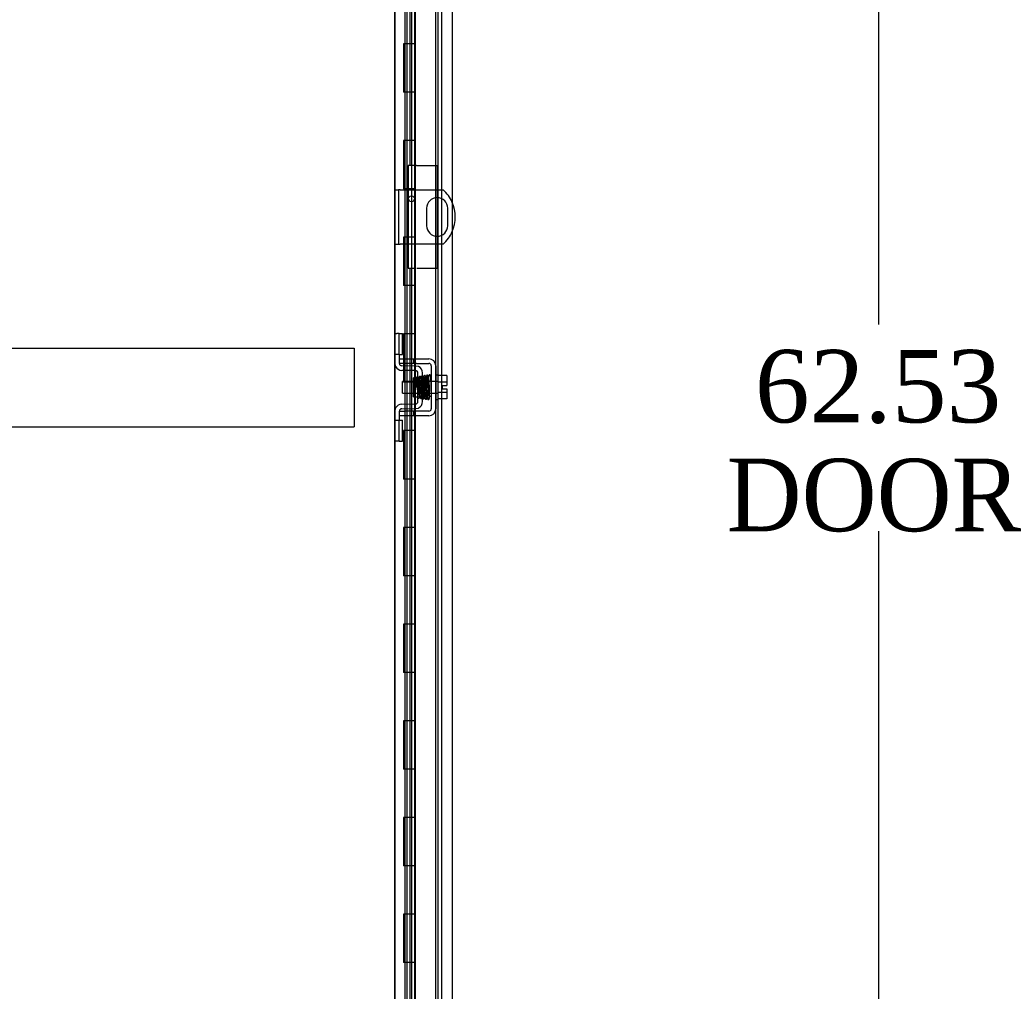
# Model space of a CAD drawing. Header units: inches. Extents: x 1 to 299, y -2 to 199.
# Tile 12 of 30: x 22 to 42, y 88 to 108. Entities that reach past the tile are written whole.
import ezdxf
from ezdxf.enums import TextEntityAlignment as Align
from ezdxf.lldxf.tags import DXFTag

# ---------------------------------------------------------------- set-up
doc = ezdxf.new("R2010")
doc.units = ezdxf.units.IN
doc.header["$MEASUREMENT"] = 0
for name, color, linetype in [('COM40153-2', 7, 'Continuous'), ('COM51496-1', 7, 'Continuous'), ('COM51497', 7, 'Continuous'), ('COM51498', 7, 'Continuous'), ('COM53957-3', 7, 'Continuous'), ('COM53964-2', 7, 'Continuous'), ('COM55523', 7, 'Continuous'), ('COM70220', 7, 'Continuous'), ('COM71172-2', 7, 'Continuous'), ('Default', 7, 'Continuous'), ('SCC19011', 7, 'Continuous'), ('SPR20280', 7, 'Continuous'), ('WAF25367', 7, 'Continuous')]:
    doc.layers.add(name, color=color, linetype=linetype)
doc.styles.add('SEACAD_Times_New_Roman', font='times.ttf')
tags = doc.linetypes.add('HIDDEN2', pattern=[0.1875, 0.125, -0.0625]).pattern_tags.tags
tags[6:7] = [DXFTag(74, 4), DXFTag(75, 0), DXFTag(340, '0'), DXFTag(46, 0.0), DXFTag(50, 0.0), DXFTag(44, 0.0), DXFTag(45, 0.0)]
tags[4:5] = [DXFTag(74, 4), DXFTag(75, 0), DXFTag(340, '0'), DXFTag(46, 0.0), DXFTag(50, 0.0), DXFTag(44, 0.0), DXFTag(45, 0.0)]
doc.dimstyles.new('HAMMOND_(STH_-_300x200)', dxfattribs={"dimtxt": 1.5, "dimasz": 1.875, "dimexe": 0.75, "dimexo": 0.75, "dimgap": 0.375, "dimtad": 0, "dimtih": 1, "dimtoh": 1, "dimzin": 0, "dimdsep": 46, "dimtxsty": 'SEACAD_Times_New_Roman', "dimblk1": '_SE_FILLED', "dimblk2": '_SE_FILLED', "dimsah": 1, "dimcen": 0.75, "dimadec": 0, "dimazin": 0, "dimtfac": 0.8, "dimtofl": 0, "dimtmove": 1, "dimatfit": 3, "dimfxl": 0, "dimtolj": 1, "dimtzin": 0, "dimarcsym": 0})

# ---------------------------------------------------------------- blocks, each defined once
blk = doc.blocks.new('SE4')
at = {"layer": 'COM40153-2', "color": 7, "linetype": 'HIDDEN2'}
for p, q in [((29.927, 104.982), (29.752, 104.982)), ((29.752, 104.982), (29.752, 102.857)), ((29.927, 104.982), (30.352, 104.982)), ((30.352, 104.982), (30.352, 102.857)), ((29.752, 102.857), (29.789, 102.857)), ((29.928, 102.857), (30.352, 102.857))]:
    blk.add_line(p, q, dxfattribs=at)
at = {"layer": 'COM51496-1', "color": 7, "linetype": 'HIDDEN2'}
for p, q in [((29.477, 104.482), (29.549, 104.482)), ((29.549, 104.482), (29.549, 103.357)), ((29.585, 104.482), (29.549, 104.482)), ((29.585, 104.482), (30.473, 104.482)), ((30.133, 104.1), (30.133, 103.738)), ((30.571, 103.738), (30.571, 104.1)), ((29.477, 103.357), (29.549, 103.357)), ((29.549, 103.357), (29.585, 103.357)), ((30.473, 103.357), (29.585, 103.357))]:
    blk.add_line(p, q, dxfattribs=at)
blk.add_circle((29.821, 104.294), 0.0625, dxfattribs=at)
for centre, radius, start, end in [((29.977, 103.919), 0.75, 23.6538, 48.5904), ((30.352, 104.1), 0.219, 0, 180), ((30.352, 103.738), 0.219, 180, 0), ((29.977, 103.919), 0.75, 311.4096, 336.3462)]:
    blk.add_arc(centre, radius, start, end, dxfattribs=at)
at = {"layer": 'COM51496-1', "color": 7, "linetype": 'Continuous'}
blk.add_arc((29.977, 103.919), 0.75, 336.3462, 23.6538, dxfattribs=at)
at = {"layer": 'COM51497', "color": 7, "linetype": 'HIDDEN2'}
for p, q in [((29.572, 100.984), (29.697, 100.984)), ((29.697, 100.984), (29.864, 100.984)), ((29.864, 100.984), (29.924, 100.984)), ((29.864, 100.984), (29.864, 100.889)), ((29.924, 100.984), (30.18, 100.984)), ((29.572, 100.889), (29.572, 100.927)), ((29.697, 100.889), (29.572, 100.889)), ((29.864, 100.889), (29.697, 100.889)), ((29.924, 100.889), (29.864, 100.889)), ((29.924, 100.889), (30.18, 100.889)), ((30.228, 100.841), (30.228, 99.95)), ((30.323, 100.841), (30.323, 99.95)), ((29.572, 99.902), (29.697, 99.902)), ((29.572, 99.864), (29.572, 99.902)), ((29.697, 99.807), (29.572, 99.807)), ((29.864, 99.902), (29.697, 99.902)), ((29.864, 99.807), (29.697, 99.807)), ((29.924, 99.902), (29.864, 99.902)), ((29.864, 99.902), (29.864, 99.807)), ((29.924, 99.807), (29.864, 99.807)), ((30.18, 99.902), (29.924, 99.902)), ((30.18, 99.807), (29.924, 99.807))]:
    blk.add_line(p, q, dxfattribs=at)
for centre, radius, start, end in [((30.18, 100.841), 0.143, 0, 90), ((30.18, 100.841), 0.048, 0, 90), ((30.18, 99.95), 0.143, 270, 0), ((30.18, 99.95), 0.048, 270, 0)]:
    blk.add_arc(centre, radius, start, end, dxfattribs=at)
at = {"layer": 'COM51498', "color": 7, "linetype": 'HIDDEN2'}
for p, q in [((29.477, 101.511), (29.519, 101.511)), ((29.569, 101.511), (29.519, 101.511)), ((29.569, 101.511), (29.636, 101.511)), ((29.569, 101.074), (29.569, 101.511)), ((29.636, 101.074), (29.636, 101.511)), ((29.519, 101.074), (29.477, 101.074)), ((29.569, 101.074), (29.519, 101.074)), ((29.569, 101.074), (29.636, 101.074)), ((29.572, 100.927), (29.572, 101.074)), ((29.909, 100.836), (29.619, 100.841)), ((29.963, 100.824), (29.909, 100.836)), ((29.907, 100.741), (29.618, 100.746)), ((29.859, 100.201), (29.859, 100.591)), ((29.954, 100.591), (29.859, 100.591)), ((29.954, 100.099), (29.954, 100.693)), ((30.049, 100.099), (30.049, 100.693)), ((29.859, 100.201), (29.954, 100.201)), ((29.618, 100.046), (29.907, 100.051)), ((29.619, 99.951), (29.909, 99.956)), ((29.909, 99.956), (29.963, 99.967)), ((29.572, 99.717), (29.572, 99.864)), ((29.477, 99.717), (29.519, 99.717)), ((29.519, 99.717), (29.569, 99.717)), ((29.569, 99.717), (29.636, 99.717)), ((29.569, 99.28), (29.569, 99.717)), ((29.636, 99.28), (29.636, 99.717)), ((29.519, 99.28), (29.477, 99.28)), ((29.569, 99.28), (29.519, 99.28)), ((29.569, 99.28), (29.636, 99.28))]:
    blk.add_line(p, q, dxfattribs=at)
for centre, radius, start, end in [((29.62, 100.889), 0.143, 180, 206.9082), ((29.62, 100.889), 0.143, 206.9082, 269), ((29.62, 100.889), 0.048, 180, 269), ((29.906, 100.693), 0.143, 0, 66.6665), ((29.906, 100.693), 0.048, 0, 89), ((29.62, 99.903), 0.143, 153.0918, 180), ((29.62, 99.903), 0.143, 91, 153.0918), ((29.62, 99.903), 0.048, 91, 180), ((29.906, 100.099), 0.048, 271, 0), ((29.906, 100.099), 0.143, 293.3335, 0)]:
    blk.add_arc(centre, radius, start, end, dxfattribs=at)
at = {"layer": 'COM53957-3', "color": 7, "linetype": 'Continuous'}
for p, q in [((29.894, 131.59), (29.894, 69.249)), ((30.664, 131.543), (30.664, 69.297))]:
    blk.add_line(p, q, dxfattribs=at)
at = {"layer": 'COM53957-3', "color": 7, "linetype": 'HIDDEN2'}
for p, q in [((29.789, 130.574), (29.789, 104.983)), ((29.892, 104.983), (29.789, 104.983)), ((29.789, 102.857), (29.892, 102.857)), ((29.789, 102.857), (29.789, 70.265))]:
    blk.add_line(p, q, dxfattribs=at)
at = {"layer": 'COM53964-2', "color": 7, "linetype": 'HIDDEN2'}
for p, q in [((6.26, 101.204), (28.635, 101.204)), ((28.635, 101.204), (28.635, 101.066)), ((28.635, 101.066), (28.635, 99.717)), ((6.26, 99.579), (28.635, 99.579)), ((28.635, 99.717), (28.635, 99.579))]:
    blk.add_line(p, q, dxfattribs=at)
at = {"layer": 'COM55523', "color": 7, "linetype": 'HIDDEN2'}
for p, q in [((29.477, 70.499), (29.477, 130.499)), ((29.725, 130.499), (29.725, 70.499)), ((29.825, 70.499), (29.825, 130.499)), ((30.37, 70.499), (30.37, 130.499)), ((29.689, 107.499), (29.658, 107.499)), ((29.658, 107.499), (29.658, 106.499)), ((29.689, 106.499), (29.658, 106.499)), ((29.689, 105.499), (29.658, 105.499)), ((29.658, 105.499), (29.658, 104.499)), ((29.689, 104.499), (29.658, 104.499)), ((29.689, 103.499), (29.658, 103.499)), ((29.658, 103.499), (29.658, 102.499)), ((29.689, 102.499), (29.658, 102.499)), ((29.689, 101.499), (29.658, 101.499)), ((29.658, 101.499), (29.658, 100.499)), ((29.689, 100.499), (29.658, 100.499)), ((29.689, 99.499), (29.658, 99.499)), ((29.658, 99.499), (29.658, 98.499)), ((29.689, 98.499), (29.658, 98.499)), ((29.689, 97.499), (29.658, 97.499)), ((29.658, 97.499), (29.658, 96.499)), ((29.689, 96.499), (29.658, 96.499)), ((29.689, 95.499), (29.658, 95.499)), ((29.658, 95.499), (29.658, 94.499)), ((29.689, 94.499), (29.658, 94.499)), ((29.689, 93.499), (29.658, 93.499)), ((29.658, 93.499), (29.658, 92.499)), ((29.689, 92.499), (29.658, 92.499)), ((29.689, 91.499), (29.658, 91.499)), ((29.658, 91.499), (29.658, 90.499)), ((29.689, 90.499), (29.658, 90.499)), ((29.689, 89.499), (29.658, 89.499)), ((29.658, 89.499), (29.658, 88.499)), ((29.689, 88.499), (29.658, 88.499))]:
    blk.add_line(p, q, dxfattribs=at)
at = {"layer": 'COM55523', "color": 7, "linetype": 'Continuous'}
for p, q in [((29.689, 107.499), (29.689, 108.499)), ((29.892, 107.499), (29.892, 108.499)), ((29.892, 107.499), (29.689, 107.499)), ((29.689, 106.499), (29.689, 107.499)), ((29.892, 107.499), (29.689, 107.499)), ((29.892, 106.499), (29.892, 107.499)), ((29.892, 106.499), (29.689, 106.499)), ((29.892, 106.499), (29.689, 106.499)), ((29.689, 105.499), (29.689, 106.499)), ((29.892, 105.499), (29.892, 106.499)), ((29.892, 105.499), (29.689, 105.499)), ((29.689, 104.499), (29.689, 105.499)), ((29.892, 105.499), (29.689, 105.499)), ((29.892, 104.499), (29.892, 105.499)), ((29.892, 104.499), (29.689, 104.499)), ((29.892, 104.499), (29.689, 104.499)), ((29.689, 103.499), (29.689, 104.499)), ((29.892, 103.499), (29.892, 104.499)), ((29.892, 103.499), (29.689, 103.499)), ((29.689, 102.499), (29.689, 103.499)), ((29.892, 103.499), (29.689, 103.499)), ((29.892, 102.499), (29.892, 103.499)), ((29.892, 102.499), (29.689, 102.499)), ((29.892, 102.499), (29.689, 102.499)), ((29.689, 101.499), (29.689, 102.499)), ((29.892, 101.499), (29.892, 102.499)), ((29.892, 101.499), (29.689, 101.499)), ((29.689, 100.499), (29.689, 101.499)), ((29.892, 101.499), (29.689, 101.499)), ((29.892, 100.499), (29.892, 101.499)), ((29.892, 100.499), (29.689, 100.499)), ((29.892, 100.499), (29.689, 100.499)), ((29.689, 99.499), (29.689, 100.499)), ((29.892, 99.499), (29.892, 100.499)), ((29.892, 99.499), (29.689, 99.499)), ((29.689, 98.499), (29.689, 99.499)), ((29.892, 99.499), (29.689, 99.499)), ((29.892, 98.499), (29.892, 99.499)), ((29.892, 98.499), (29.689, 98.499)), ((29.892, 98.499), (29.689, 98.499)), ((29.689, 97.499), (29.689, 98.499)), ((29.892, 97.499), (29.892, 98.499)), ((29.892, 97.499), (29.689, 97.499)), ((29.689, 96.499), (29.689, 97.499)), ((29.892, 97.499), (29.689, 97.499)), ((29.892, 96.499), (29.892, 97.499)), ((29.892, 96.499), (29.689, 96.499)), ((29.892, 96.499), (29.689, 96.499)), ((29.689, 95.499), (29.689, 96.499)), ((29.892, 95.499), (29.892, 96.499)), ((29.892, 95.499), (29.689, 95.499)), ((29.689, 94.499), (29.689, 95.499)), ((29.892, 95.499), (29.689, 95.499)), ((29.892, 94.499), (29.892, 95.499)), ((29.892, 94.499), (29.689, 94.499)), ((29.892, 94.499), (29.689, 94.499)), ((29.689, 93.499), (29.689, 94.499)), ((29.892, 93.499), (29.892, 94.499)), ((29.892, 93.499), (29.689, 93.499)), ((29.689, 92.499), (29.689, 93.499)), ((29.892, 93.499), (29.689, 93.499)), ((29.892, 92.499), (29.892, 93.499)), ((29.892, 92.499), (29.689, 92.499)), ((29.892, 92.499), (29.689, 92.499)), ((29.689, 91.499), (29.689, 92.499)), ((29.892, 91.499), (29.892, 92.499)), ((29.892, 91.499), (29.689, 91.499)), ((29.689, 90.499), (29.689, 91.499)), ((29.892, 91.499), (29.689, 91.499)), ((29.892, 90.499), (29.892, 91.499)), ((29.892, 90.499), (29.689, 90.499)), ((29.892, 90.499), (29.689, 90.499)), ((29.689, 89.499), (29.689, 90.499)), ((29.892, 89.499), (29.892, 90.499)), ((29.892, 89.499), (29.689, 89.499)), ((29.689, 88.499), (29.689, 89.499)), ((29.892, 89.499), (29.689, 89.499)), ((29.892, 88.499), (29.892, 89.499)), ((29.892, 88.499), (29.689, 88.499)), ((29.892, 88.499), (29.689, 88.499)), ((29.689, 87.499), (29.689, 88.499)), ((29.892, 87.499), (29.892, 88.499))]:
    blk.add_line(p, q, dxfattribs=at)
at = {"layer": 'COM70220', "color": 7, "linetype": 'HIDDEN2'}
blk.add_line((30.319, 131.014), (30.319, 69.959), dxfattribs=at)
at = {"layer": 'COM71172-2', "color": 7, "linetype": 'Continuous'}
blk.add_line((29.477, 131.045), (29.477, 69.735), dxfattribs=at)
at = {"layer": 'COM71172-2', "color": 7, "linetype": 'HIDDEN2'}
blk.add_line((30.444, 131.045), (30.444, 69.735), dxfattribs=at)
at = {"layer": 'SCC19011', "color": 7, "linetype": 'HIDDEN2'}
for p, q in [((30.549, 100.637), (30.368, 100.637)), ((30.549, 100.637), (30.549, 100.504)), ((29.636, 100.274), (29.636, 100.518)), ((30.368, 100.518), (29.636, 100.518)), ((30.549, 100.504), (30.368, 100.504)), ((30.454, 100.43), (30.454, 100.362)), ((30.454, 100.43), (30.549, 100.43)), ((30.454, 100.362), (30.549, 100.362)), ((30.549, 100.504), (30.549, 100.43)), ((30.549, 100.362), (30.549, 100.287)), ((29.636, 100.274), (30.368, 100.274)), ((30.549, 100.287), (30.368, 100.287)), ((30.549, 100.155), (30.368, 100.155)), ((30.549, 100.287), (30.549, 100.155))]:
    blk.add_line(p, q, dxfattribs=at)
at = {"layer": 'SPR20280', "color": 7, "linetype": 'HIDDEN2'}
blk.add_line((29.934, 100.396), (29.915, 100.396), dxfattribs=at)
for centre, radius, start, end in [((25.305, 100.219), 4.891, 0.0417, 4.8553), ((25.278, 100.218), 4.954, 0.0627, 4.8324)]:
    blk.add_arc(centre, radius, start, end, dxfattribs=at)
for start_param, end_param in [(3.148685, 6.283185), (0, 0.029803)]:
    blk.add_ellipse((30.214, 100.223), major_axis=(0.0175, 0), ratio=0.707107, start_param=start_param, end_param=end_param, dxfattribs=at)
for points, knots in [([(29.927, 100.598), (29.926, 100.597), (29.925, 100.589), (29.923, 100.571), (29.922, 100.546), (29.92, 100.514), (29.918, 100.477), (29.917, 100.436), (29.916, 100.411), (29.915, 100.396)], [0.1262894, 0.1262894, 0.1262894, 0.1262894, 0.2522008, 0.3777822, 0.5029693, 0.6277666, 0.7522043, 0.8763068, 1, 1, 1, 1]), ([(29.964, 100.595), (29.963, 100.598), (29.962, 100.604), (29.957, 100.611), (29.949, 100.615), (29.942, 100.615), (29.936, 100.613), (29.931, 100.608), (29.928, 100.603), (29.928, 100.599), (29.927, 100.597)], [0, 0, 0, 0, 0.171749, 0.337669, 0.486578, 0.613302, 0.730062, 0.835396, 0.925606, 1, 1, 1, 1]), ([(29.928, 100.595), (29.929, 100.592), (29.931, 100.585), (29.933, 100.554), (29.935, 100.514), (29.937, 100.469), (29.939, 100.422), (29.941, 100.366), (29.944, 100.305), (29.946, 100.252), (29.948, 100.215), (29.95, 100.195), (29.954, 100.178), (29.97, 100.171), (29.979, 100.174), (29.984, 100.179), (29.991, 100.191), (29.991, 100.212), (29.994, 100.251), (29.995, 100.267), (29.995, 100.273)], [0, 0, 0, 0, 0.0490707, 0.0953048, 0.1387054, 0.1792209, 0.2168158, 0.2514794, 0.3116129, 0.3613366, 0.4052099, 0.4436728, 0.4786903, 0.4958188, 0.5072076, 0.5145844, 0.52541, 0.6107603, 0.6434618, 0.6599898, 0.6599898, 0.6599898, 0.6599898]), ([(29.984, 100.201), (29.985, 100.201), (29.984, 100.207), (29.982, 100.228), (29.981, 100.263), (29.979, 100.301), (29.977, 100.351), (29.974, 100.41), (29.972, 100.473), (29.969, 100.533), (29.966, 100.583), (29.964, 100.593), (29.963, 100.598)], [0.5328988, 0.5328988, 0.5328988, 0.5328988, 0.5569074, 0.6092128, 0.6423045, 0.6799166, 0.7220481, 0.7687139, 0.8198491, 0.8754774, 0.935522, 1, 1, 1, 1]), ([(29.977, 100.605), (29.976, 100.6), (29.974, 100.592), (29.972, 100.559), (29.971, 100.531), (29.97, 100.516)], [0, 0, 0, 0, 0.0498287, 0.096661, 0.1398853, 0.1398853, 0.1398853, 0.1398853]), ([(30.012, 100.605), (30.012, 100.606), (30.012, 100.608), (30.012, 100.61), (30.011, 100.613), (30.009, 100.616), (30.007, 100.618), (30.003, 100.621), (29.997, 100.623), (29.99, 100.622), (29.983, 100.618), (29.977, 100.61), (29.976, 100.605), (29.976, 100.601)], [0, 0, 0, 0, 0.035882, 0.073188, 0.112909, 0.155738, 0.202044, 0.251913, 0.361271, 0.485727, 0.637722, 0.812554, 1, 1, 1, 1]), ([(29.978, 100.601), (29.978, 100.601), (29.98, 100.599), (29.982, 100.571), (29.985, 100.523), (29.987, 100.474), (29.989, 100.432), (29.99, 100.388), (29.992, 100.343), (29.994, 100.299), (29.996, 100.259), (29.997, 100.224), (29.999, 100.198), (30.001, 100.182), (30.002, 100.181), (30.003, 100.18)], [0.0386163, 0.0386163, 0.0386163, 0.0386163, 0.1041999, 0.2141673, 0.3298094, 0.3901346, 0.4519229, 0.5151799, 0.5799285, 0.646185, 0.7139159, 0.7831552, 0.853933, 0.9262015, 0.98991, 0.98991, 0.98991, 0.98991]), ([(30.037, 100.185), (30.037, 100.186), (30.035, 100.19), (30.032, 100.228), (30.029, 100.291), (30.026, 100.36), (30.024, 100.419), (30.022, 100.463), (30.021, 100.506), (30.019, 100.544), (30.017, 100.575), (30.015, 100.597), (30.013, 100.608), (30.013, 100.608), (30.012, 100.608)], [0.0138524, 0.0138524, 0.0138524, 0.0138524, 0.1062824, 0.2178177, 0.3344917, 0.4564531, 0.5197117, 0.5842959, 0.6502411, 0.7175013, 0.7860951, 0.8560626, 0.9273599, 0.9665702, 0.9665702, 0.9665702, 0.9665702]), ([(30.086, 100.178), (30.085, 100.184), (30.084, 100.194), (30.082, 100.232), (30.079, 100.278), (30.077, 100.328), (30.076, 100.378), (30.073, 100.438), (30.071, 100.502), (30.069, 100.556), (30.066, 100.592), (30.064, 100.611), (30.062, 100.62), (30.058, 100.626), (30.051, 100.63), (30.044, 100.631), (30.038, 100.63), (30.031, 100.625), (30.028, 100.619), (30.025, 100.607), (30.023, 100.58), (30.021, 100.546), (30.02, 100.527), (30.02, 100.52)], [0, 0, 0, 0, 0.0498062, 0.0966276, 0.140488, 0.1813946, 0.2193247, 0.2542949, 0.3151029, 0.3652644, 0.4095039, 0.4485899, 0.4658122, 0.4799438, 0.4861373, 0.4916742, 0.500166, 0.5061157, 0.5157515, 0.5507685, 0.6061814, 0.6406611, 0.6597863, 0.6597863, 0.6597863, 0.6597863]), ([(30.031, 100.602), (30.031, 100.602), (30.031, 100.596), (30.033, 100.573), (30.034, 100.539), (30.036, 100.5), (30.038, 100.449), (30.04, 100.389), (30.043, 100.322), (30.045, 100.256), (30.048, 100.199), (30.05, 100.184), (30.051, 100.176)], [0.5362763, 0.5362763, 0.5362763, 0.5362763, 0.5625298, 0.6122564, 0.6441552, 0.6807294, 0.7220204, 0.7680595, 0.8188387, 0.874429, 0.9347864, 1, 1, 1, 1]), ([(30.078, 100.623), (30.077, 100.62), (30.075, 100.614), (30.072, 100.575), (30.071, 100.541), (30.07, 100.526)], [0, 0, 0, 0, 0.1086563, 0.2221233, 0.29424, 0.29424, 0.29424, 0.29424]), ([(30.113, 100.62), (30.113, 100.623), (30.112, 100.627), (30.109, 100.632), (30.105, 100.636), (30.099, 100.638), (30.092, 100.639), (30.085, 100.636), (30.08, 100.631), (30.078, 100.626), (30.077, 100.622), (30.077, 100.62)], [0, 0, 0, 0, 0.147667, 0.223434, 0.298136, 0.43794, 0.563031, 0.685887, 0.803032, 0.90871, 1, 1, 1, 1]), ([(30.078, 100.619), (30.079, 100.617), (30.08, 100.611), (30.083, 100.565), (30.086, 100.507), (30.088, 100.451), (30.09, 100.404), (30.091, 100.356), (30.093, 100.309), (30.095, 100.264), (30.097, 100.225), (30.099, 100.193), (30.101, 100.171), (30.102, 100.163), (30.103, 100.162), (30.103, 100.163)], [0, 0, 0, 0, 0.1045038, 0.2144634, 0.330083, 0.3903051, 0.451994, 0.5151688, 0.5798125, 0.6459641, 0.7136653, 0.7828829, 0.8536605, 0.9260423, 0.9527188, 0.9527188, 0.9527188, 0.9527188]), ([(30.137, 100.172), (30.137, 100.171), (30.135, 100.173), (30.133, 100.198), (30.131, 100.247), (30.128, 100.298), (30.127, 100.342), (30.125, 100.39), (30.124, 100.438), (30.122, 100.486), (30.12, 100.53), (30.118, 100.568), (30.116, 100.598), (30.114, 100.618), (30.113, 100.621), (30.113, 100.623)], [0.053432, 0.053432, 0.053432, 0.053432, 0.1058673, 0.2171381, 0.3338118, 0.3944484, 0.4564245, 0.5197508, 0.5844221, 0.6504012, 0.7176964, 0.7863335, 0.8562538, 0.9274659, 1, 1, 1, 1]), ([(30.126, 100.625), (30.125, 100.617), (30.123, 100.601), (30.121, 100.56), (30.12, 100.535), (30.12, 100.531)], [0, 0, 0, 0, 0.1263356, 0.2522274, 0.2747382, 0.2747382, 0.2747382, 0.2747382]), ([(30.161, 100.632), (30.161, 100.633), (30.161, 100.634), (30.16, 100.636), (30.159, 100.639), (30.157, 100.641), (30.154, 100.643), (30.151, 100.645), (30.146, 100.646), (30.14, 100.645), (30.133, 100.64), (30.127, 100.631), (30.126, 100.625), (30.125, 100.62)], [0.0725895, 0.0725895, 0.0725895, 0.0725895, 0.0862289, 0.1249883, 0.163044, 0.2021154, 0.2436891, 0.2889083, 0.338607, 0.4554382, 0.607761, 0.7920008, 1, 1, 1, 1]), ([(30.128, 100.623), (30.129, 100.623), (30.13, 100.622), (30.132, 100.599), (30.134, 100.55), (30.137, 100.498), (30.138, 100.453), (30.14, 100.404), (30.141, 100.354), (30.143, 100.304), (30.145, 100.258), (30.147, 100.217), (30.149, 100.185), (30.151, 100.163), (30.152, 100.159), (30.152, 100.157)], [0.0603561, 0.0603561, 0.0603561, 0.0603561, 0.1038936, 0.2137208, 0.3293588, 0.3897246, 0.4515679, 0.5148967, 0.5797272, 0.6460597, 0.7138612, 0.7831568, 0.8539667, 0.9262377, 1, 1, 1, 1]), ([(30.187, 100.16), (30.186, 100.164), (30.184, 100.171), (30.182, 100.22), (30.178, 100.295), (30.176, 100.374), (30.174, 100.439), (30.172, 100.488), (30.17, 100.533), (30.168, 100.573), (30.166, 100.605), (30.164, 100.626), (30.163, 100.634), (30.162, 100.634), (30.162, 100.634)], [0, 0, 0, 0, 0.1061362, 0.2174647, 0.333926, 0.4557017, 0.5188968, 0.5834438, 0.6493904, 0.7166983, 0.7853922, 0.8555186, 0.9270505, 0.9466489, 0.9466489, 0.9466489, 0.9466489]), ([(30.176, 100.634), (30.175, 100.628), (30.173, 100.603), (30.171, 100.559), (30.17, 100.533)], [0.1085336, 0.1085336, 0.1085336, 0.1085336, 0.2217151, 0.3383123, 0.3383123, 0.3383123, 0.3383123]), ([(30.214, 100.631), (30.214, 100.634), (30.213, 100.639), (30.21, 100.647), (30.204, 100.652), (30.198, 100.654), (30.193, 100.654), (30.19, 100.653), (30.187, 100.651), (30.183, 100.649), (30.181, 100.646), (30.179, 100.643), (30.178, 100.64), (30.178, 100.637), (30.178, 100.636)], [0, 0, 0, 0, 0.174153, 0.333945, 0.47646, 0.59716, 0.649734, 0.701139, 0.752042, 0.802639, 0.852867, 0.902545, 0.951555, 1, 1, 1, 1]), ([(30.002, 100.182), (30.002, 100.181), (30.003, 100.178), (30.004, 100.174), (30.006, 100.171), (30.011, 100.167), (30.017, 100.164), (30.024, 100.164), (30.03, 100.167), (30.035, 100.172), (30.038, 100.178), (30.038, 100.182), (30.039, 100.184)], [0, 0, 0, 0, 0.063176, 0.129473, 0.197366, 0.265212, 0.394679, 0.515177, 0.639946, 0.76535, 0.886036, 1, 1, 1, 1]), ([(30.038, 100.181), (30.039, 100.183), (30.04, 100.189), (30.043, 100.219), (30.044, 100.249), (30.045, 100.266), (30.045, 100.268)], [0, 0, 0, 0, 0.0492216, 0.0955582, 0.1390455, 0.1445963, 0.1445963, 0.1445963, 0.1445963]), ([(30.051, 100.18), (30.051, 100.175), (30.052, 100.169), (30.059, 100.161), (30.065, 100.158), (30.069, 100.157), (30.073, 100.157), (30.077, 100.158), (30.08, 100.16), (30.083, 100.163), (30.085, 100.166), (30.087, 100.171), (30.087, 100.173), (30.087, 100.175)], [0, 0, 0, 0, 0.314139, 0.451364, 0.572135, 0.625408, 0.67627, 0.728029, 0.781154, 0.835554, 0.89067, 0.945715, 1, 1, 1, 1]), ([(30.089, 100.175), (30.09, 100.18), (30.092, 100.202), (30.094, 100.241), (30.095, 100.264)], [0.1071892, 0.1071892, 0.1071892, 0.1071892, 0.2193565, 0.3334396, 0.3334396, 0.3334396, 0.3334396]), ([(30.103, 100.164), (30.103, 100.163), (30.104, 100.162), (30.105, 100.159), (30.106, 100.156), (30.108, 100.154), (30.111, 100.152), (30.114, 100.15), (30.119, 100.149), (30.125, 100.15), (30.132, 100.154), (30.138, 100.163), (30.139, 100.169), (30.14, 100.173)], [0.0509784, 0.0509784, 0.0509784, 0.0509784, 0.0816467, 0.1201913, 0.1592904, 0.2003164, 0.2443071, 0.2919704, 0.3437824, 0.4630609, 0.6155091, 0.7972418, 1, 1, 1, 1]), ([(30.139, 100.169), (30.14, 100.177), (30.142, 100.191), (30.144, 100.23), (30.145, 100.254), (30.145, 100.258)], [0, 0, 0, 0, 0.1246717, 0.2494602, 0.2700157, 0.2700157, 0.2700157, 0.2700157]), ([(30.152, 100.16), (30.152, 100.157), (30.153, 100.151), (30.159, 100.144), (30.166, 100.141), (30.173, 100.141), (30.18, 100.143), (30.185, 100.148), (30.187, 100.153), (30.188, 100.157), (30.188, 100.159)], [0, 0, 0, 0, 0.156089, 0.311601, 0.454811, 0.580816, 0.702069, 0.815536, 0.915769, 1, 1, 1, 1]), ([(30.187, 100.157), (30.188, 100.159), (30.19, 100.164), (30.193, 100.203), (30.194, 100.239), (30.195, 100.253)], [0.0052734, 0.0052734, 0.0052734, 0.0052734, 0.1067733, 0.2186198, 0.288347, 0.288347, 0.288347, 0.288347])]:
    blk.add_open_spline(points, degree=3, knots=knots, dxfattribs=at)
at = {"layer": 'WAF25367', "color": 7, "linetype": 'HIDDEN2'}
for p, q in [((30.368, 100.646), (30.323, 100.646)), ((30.368, 100.646), (30.368, 100.146)), ((30.323, 100.146), (30.368, 100.146))]:
    blk.add_line(p, q, dxfattribs=at)
blk = doc.blocks.new('DMBLK1474')
at = {"layer": 'Default', "linetype": 'Continuous'}
for points in [[(39.79, 129.811), (39.477, 131.686), (39.165, 129.811)], [(39.79, 71.029), (39.165, 71.029), (39.477, 69.154)]]:
    blk.add_hatch(color=7, dxfattribs=at).paths.add_polyline_path(points)
at = {"layer": 'Default', "color": 7, "linetype": 'Continuous'}
for p, q in [((31.271, 131.686), (40.227, 131.686)), ((39.477, 131.686), (39.477, 101.695)), ((39.477, 97.42), (39.477, 69.154)), ((30.976, 69.154), (40.227, 69.154))]:
    blk.add_line(p, q, dxfattribs=at)
at = {"layer": 'Default', "color": 7, "linetype": 'Continuous', "style": 'SEACAD_Times_New_Roman'}
for s, p in [('62.53', (36.918, 101.17)), ('DOOR', (36.331, 98.92))]:
    blk.add_text(s, height=1.5, dxfattribs=at).set_placement(p, align=Align.TOP_LEFT)
blk = doc.blocks.new('_SE_FILLED')
at = {"color": 0}
blk.add_line((0, 0), (-1, 0), dxfattribs=at)
blk.add_solid([(0, 0), (-1, -0.1665), (-1, 0.1665), (0, 0)], dxfattribs=at)

msp = doc.modelspace()

# ---------------------------------------------------------------- block references
at = {"layer": 'Default'}
msp.add_blockref('SE4', (0, 0), dxfattribs=at)

# ---------------------------------------------------------------- dimensions: what is measured, and where the dimension line sits
at = {"layer": 'Default', "color": 7, "linetype": 'Continuous'}
dim = msp.add_linear_dim(base=(39.477, 131.686), p1=(30.521, 131.686), p2=(30.226, 69.154), angle=269.7301, text='\\A1;<>\\PDOOR', dimstyle='HAMMOND_(STH_-_300x200)', override={"dimtmove": 0}, dxfattribs=at)
dim.commit()
dim.dimension.update_dxf_attribs({"geometry": 'DMBLK1474', "text_midpoint": (39.477, 100.42), "dimtype": 161})

doc.saveas('drawing.dxf')
